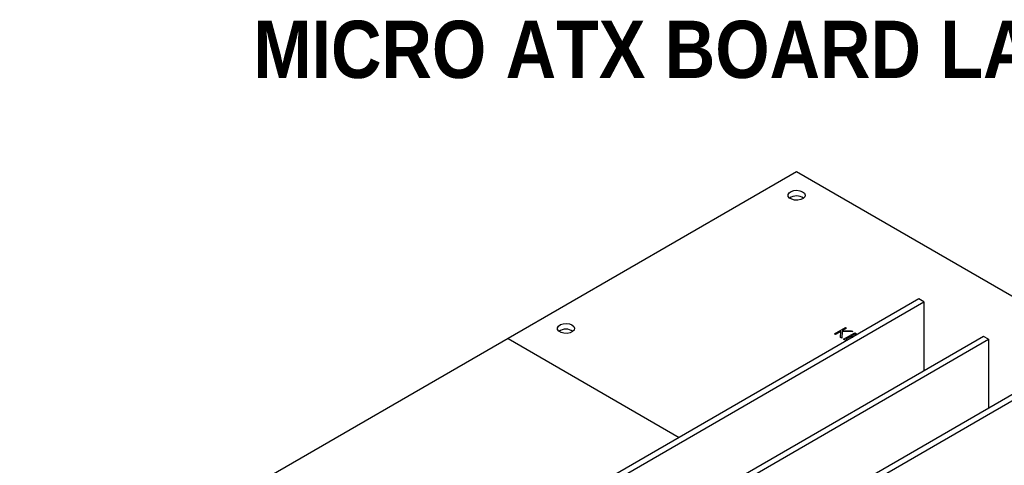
# Model space of a CAD drawing. Header units: millimetres. Extents: x 0 to 1576, y 0 to 1348.
# Tile 40 of 46: x 1118 to 1337, y 1183 to 1282. Entities that reach past the tile are written whole.
import ezdxf

# ---------------------------------------------------------------- set-up
doc = ezdxf.new("R2010")
doc.units = ezdxf.units.MM
doc.linetypes.add('SLD-Dashed', pattern=[1.905, 1.27, -0.635])
doc.linetypes.add('SLD-Solid', pattern=[0])
doc.layers.add('LAYER1', color=179, linetype='SLD-Dashed', lineweight=35)
doc.layers.add('SLD-0', color=179, linetype='SLD-Solid')
doc.styles.add('SLDTEXTSTYLE1', font='GOTHICB.TTF', dxfattribs={"width": 0.913})

msp = doc.modelspace()

# ---------------------------------------------------------------- linework, layer by layer
at = {"layer": 'SLD-0', "color": 7, "linetype": 'SLD-Solid', "lineweight": 25}
for p, q in [((1290.453, 1247.801), (1226.427, 1210.84)), ((1401.806, 1183.518), (1290.453, 1247.801)), ((1289.236, 1243.463), (1289.847, 1243.659)), ((1289.847, 1243.659), (1290.541, 1243.715)), ((1290.541, 1243.715), (1291.222, 1243.623)), ((1291.222, 1243.623), (1291.8, 1243.394)), ((1288.566, 1242.769), (1288.789, 1243.152)), ((1288.598, 1242.365), (1288.566, 1242.769)), ((1288.881, 1241.995), (1288.598, 1242.365)), ((1288.789, 1243.152), (1289.236, 1243.463)), ((1289.376, 1241.709), (1288.881, 1241.995)), ((1290.017, 1241.546), (1289.376, 1241.709)), ((1290.716, 1241.527), (1290.017, 1241.546)), ((1291.38, 1241.656), (1290.716, 1241.527)), ((1291.918, 1241.914), (1291.38, 1241.656)), ((1291.8, 1243.394), (1292.195, 1243.061)), ((1292.259, 1242.267), (1291.918, 1241.914)), ((1292.195, 1243.061), (1292.356, 1242.667)), ((1292.356, 1242.667), (1292.259, 1242.267)), ((1317.599, 1219.605), (1232.464, 1170.458)), ((1318.722, 1218.957), (1317.599, 1219.605)), ((1233.586, 1169.81), (1318.722, 1218.957)), ((1318.722, 1218.957), (1318.722, 1203.664)), ((1237.379, 1213.219), (1237.601, 1213.602)), ((1237.411, 1212.815), (1237.379, 1213.219)), ((1237.601, 1213.602), (1238.048, 1213.913)), ((1238.048, 1213.913), (1238.66, 1214.109)), ((1238.66, 1214.109), (1239.353, 1214.165)), ((1239.353, 1214.165), (1240.035, 1214.073)), ((1240.035, 1214.073), (1240.612, 1213.844)), ((1240.612, 1213.844), (1241.008, 1213.511)), ((1241.008, 1213.511), (1241.168, 1213.118)), ((1241.168, 1213.118), (1241.072, 1212.717)), ((1298.867, 1211.863), (1301.342, 1213.292)), ((1301.564, 1213.164), (1300.622, 1212.62)), ((1301.564, 1213.143), (1300.656, 1212.619)), ((1301.342, 1213.292), (1301.564, 1213.164)), ((1301.564, 1213.164), (1301.564, 1213.143)), ((1226.424, 1210.842), (1118.032, 1148.268)), ((1226.424, 1210.842), (1264.421, 1188.906)), ((1237.694, 1212.445), (1237.411, 1212.815)), ((1238.189, 1212.159), (1237.694, 1212.445)), ((1238.829, 1211.996), (1238.189, 1212.159)), ((1239.529, 1211.978), (1238.829, 1211.996)), ((1240.192, 1212.106), (1239.529, 1211.978)), ((1240.731, 1212.364), (1240.192, 1212.106)), ((1241.072, 1212.717), (1240.731, 1212.364)), ((1331.968, 1211.311), (1246.832, 1162.163)), ((1299.089, 1211.735), (1298.867, 1211.863)), ((1298.867, 1211.863), (1298.867, 1211.842)), ((1299.089, 1211.714), (1298.867, 1211.842)), ((1300.284, 1212.424), (1299.089, 1211.735)), ((1300.283, 1212.403), (1299.089, 1211.714)), ((1299.089, 1211.735), (1299.089, 1211.714)), ((1300.237, 1211.072), (1300.284, 1212.424)), ((1300.533, 1210.901), (1300.237, 1211.072)), ((1300.237, 1211.072), (1300.237, 1211.052)), ((1300.533, 1210.881), (1300.237, 1211.052)), ((1300.586, 1212.446), (1300.533, 1210.901)), ((1300.586, 1212.425), (1300.533, 1210.881)), ((1300.533, 1210.901), (1300.533, 1210.881)), ((1300.586, 1212.446), (1300.586, 1212.425)), ((1302.913, 1212.385), (1300.586, 1212.446)), ((1302.913, 1212.364), (1300.586, 1212.425)), ((1300.622, 1212.62), (1302.596, 1212.568)), ((1300.898, 1210.691), (1303.373, 1212.12)), ((1302.326, 1211.259), (1301.374, 1210.709)), ((1301.374, 1210.709), (1301.781, 1210.474)), ((1302.326, 1211.238), (1301.392, 1210.699)), ((1302.733, 1211.023), (1302.326, 1211.259)), ((1302.326, 1211.259), (1302.326, 1211.238)), ((1302.715, 1211.013), (1302.326, 1211.238)), ((1303.341, 1211.845), (1302.579, 1211.405)), ((1302.579, 1211.405), (1302.987, 1211.17)), ((1302.596, 1212.568), (1302.913, 1212.385)), ((1303.341, 1211.824), (1302.597, 1211.395)), ((1302.913, 1212.385), (1302.913, 1212.364)), ((1303.748, 1211.609), (1303.341, 1211.845)), ((1303.341, 1211.845), (1303.341, 1211.824)), ((1303.731, 1211.599), (1303.341, 1211.824)), ((1303.373, 1212.12), (1304.002, 1211.756)), ((1333.09, 1210.663), (1331.968, 1211.311)), ((1247.955, 1161.515), (1333.09, 1210.663)), ((1300.898, 1210.691), (1300.898, 1210.67)), ((1301.527, 1210.327), (1300.898, 1210.691)), ((1301.509, 1210.317), (1300.898, 1210.67)), ((1333.09, 1210.663), (1333.09, 1195.369)), ((1346.336, 1203.016), (1261.201, 1153.868)), ((1262.323, 1153.22), (1347.459, 1202.368))]:
    msp.add_line(p, q, dxfattribs=at)
for centre in [(1290.453, 1239.778), (1239.265, 1210.228)]:
    msp.add_arc(centre, 2.68, 54.88507, 125.11493, dxfattribs=at)

# ---------------------------------------------------------------- texts
at = {"layer": 'LAYER1', "insert": (1169.911, 1281.319), "char_height": 12.7, "attachment_point": 1, "style": 'SLDTEXTSTYLE1'}
msp.add_mtext('MICRO ATX BOARD LAYOUT', dxfattribs=at)

doc.saveas('drawing.dxf')
